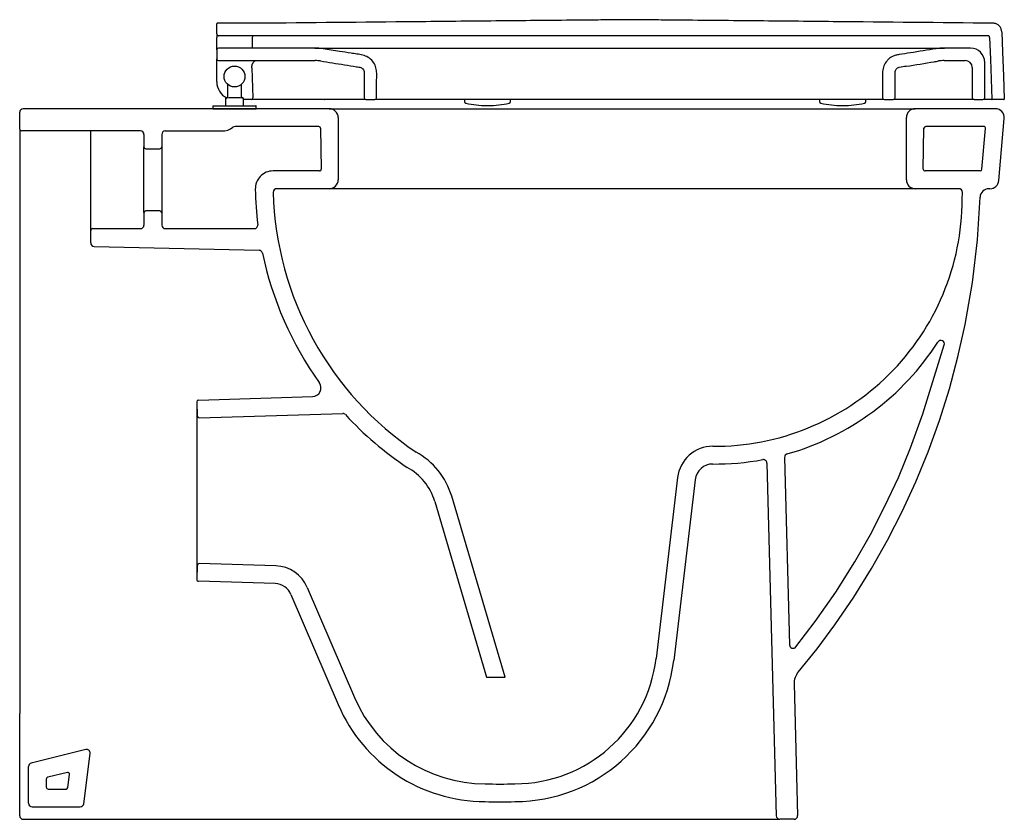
# Model space of a CAD drawing. Header units: millimetres. Extents: x 3540.425 to 3540.979, y 1735.556 to 1736.006.
import ezdxf

# ---------------------------------------------------------------- set-up
doc = ezdxf.new("R2010")
doc.units = ezdxf.units.MM
doc.layers.add('BLOCKS', color=3, linetype='Continuous')
doc.layers.add('SANINDUSA', color=3, linetype='Continuous')

msp = doc.modelspace()

# ---------------------------------------------------------------- linework, layer by layer
at = {"layer": 'BLOCKS', "linetype": 'Continuous'}
for p, q in [((3540.599206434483, 1735.955669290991), (3540.426830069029, 1735.955669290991)), ((3540.599206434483, 1735.955669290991), (3540.929206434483, 1735.955669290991)), ((3540.974373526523, 1735.955669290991), (3540.929206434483, 1735.955669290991)), ((3540.424830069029, 1735.944169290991), (3540.424830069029, 1735.953669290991)), ((3540.604206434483, 1735.950669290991), (3540.604206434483, 1735.915669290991)), ((3540.924206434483, 1735.915669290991), (3540.924206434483, 1735.950669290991)), ((3540.976292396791, 1735.915233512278), (3540.979354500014, 1735.950233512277)), ((3540.424830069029, 1735.944169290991), (3540.424830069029, 1735.627888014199)), ((3540.492830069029, 1735.943169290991), (3540.425830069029, 1735.943169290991)), ((3540.593285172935, 1735.945669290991), (3540.546132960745, 1735.945669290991)), ((3540.59428502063, 1735.944686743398), (3540.594686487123, 1735.921686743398)), ((3540.933726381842, 1735.921686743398), (3540.934127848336, 1735.944686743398)), ((3540.967825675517, 1735.945669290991), (3540.935127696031, 1735.945669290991)), ((3540.966809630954, 1735.921582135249), (3540.968821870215, 1735.944582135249)), ((3540.494830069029, 1735.941169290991), (3540.494830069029, 1735.934169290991)), ((3540.504830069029, 1735.941169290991), (3540.504830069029, 1735.934169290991)), ((3540.494830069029, 1735.897169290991), (3540.494830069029, 1735.934169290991)), ((3540.495830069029, 1735.933169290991), (3540.503830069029, 1735.933169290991)), ((3540.504830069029, 1735.934169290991), (3540.504830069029, 1735.897169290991)), ((3540.593686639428, 1735.920669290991), (3540.567527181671, 1735.920669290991)), ((3540.956216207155, 1735.920669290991), (3540.934726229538, 1735.920669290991)), ((3540.965813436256, 1735.920669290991), (3540.956216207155, 1735.920669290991)), ((3540.599206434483, 1735.910669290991), (3540.569610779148, 1735.910669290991)), ((3540.929206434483, 1735.910669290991), (3540.599206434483, 1735.910669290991)), ((3540.9713114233, 1735.910669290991), (3540.97072764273, 1735.910669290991)), ((3540.494830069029, 1735.897169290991), (3540.494830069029, 1735.890169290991)), ((3540.503830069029, 1735.898169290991), (3540.495830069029, 1735.898169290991)), ((3540.504830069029, 1735.897169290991), (3540.504830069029, 1735.890169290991)), ((3540.465830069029, 1735.888169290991), (3540.492830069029, 1735.888169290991)), ((3540.506830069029, 1735.888169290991), (3540.55692785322, 1735.888169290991)), ((3540.464830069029, 1735.880134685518), (3540.464830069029, 1735.887169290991)), ((3540.466864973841, 1735.878134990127), (3540.559631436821, 1735.876031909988)), ((3540.525529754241, 1735.791694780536), (3540.589675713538, 1735.793619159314)), ((3540.524560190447, 1735.790665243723), (3540.524560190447, 1735.69067333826)), ((3540.524560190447, 1735.790665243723), (3540.52480008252, 1735.782668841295)), ((3540.525829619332, 1735.7816992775), (3540.60675443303, 1735.784127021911)), ((3540.845690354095, 1735.756224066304), (3540.85095972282, 1735.557616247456)), ((3540.855610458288, 1735.759368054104), (3540.85840936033, 1735.65387461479)), ((3540.795349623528, 1735.748033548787), (3540.783228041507, 1735.646212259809)), ((3540.80527950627, 1735.746851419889), (3540.793157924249, 1735.645030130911)), ((3540.658565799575, 1735.734647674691), (3540.687800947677, 1735.635669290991)), ((3540.698228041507, 1735.635669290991), (3540.668156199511, 1735.737480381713)), ((3540.56903994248, 1735.698342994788), (3540.525829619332, 1735.699639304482)), ((3540.52480008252, 1735.698669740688), (3540.524560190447, 1735.69067333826)), ((3540.568740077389, 1735.688347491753), (3540.525529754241, 1735.689643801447)), ((3540.577631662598, 1735.682291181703), (3540.60423507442, 1735.620216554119)), ((3540.586823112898, 1735.686230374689), (3540.61342652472, 1735.624155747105)), ((3540.687800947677, 1735.635669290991), (3540.698228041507, 1735.635669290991)), ((3540.424830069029, 1735.627888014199), (3540.424830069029, 1735.615181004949)), ((3540.860993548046, 1735.631882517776), (3540.862961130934, 1735.557722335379)), ((3540.424830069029, 1735.557684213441), (3540.424830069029, 1735.615181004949)), ((3540.461998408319, 1735.594961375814), (3540.431344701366, 1735.587297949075)), ((3540.460923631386, 1735.56441778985), (3540.464468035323, 1735.592773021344)), ((3540.429830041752, 1735.564669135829), (3540.429829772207, 1735.585357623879)), ((3540.424830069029, 1735.557670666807), (3540.424830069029, 1735.557684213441)), ((3540.426830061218, 1735.555669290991), (3540.491131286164, 1735.555669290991)), ((3540.491129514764, 1735.555669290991), (3540.503508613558, 1735.555669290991)), ((3540.503508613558, 1735.555669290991), (3540.749803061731, 1735.555669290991)), ((3540.749803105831, 1735.555669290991), (3540.852959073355, 1735.555669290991)), ((3540.860961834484, 1735.555669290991), (3540.852959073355, 1735.555669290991))]:
    msp.add_line(p, q, dxfattribs=at)
at = {"layer": 'BLOCKS'}
for p, q in [((3540.464830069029, 1735.887169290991), (3540.464830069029, 1735.943169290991)), ((3540.506830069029, 1735.943169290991), (3540.538801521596, 1735.943169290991))]:
    msp.add_line(p, q, dxfattribs=at)
at = {"layer": 'BLOCKS', "linetype": 'Continuous', "flags": 128}
for points in [[(3540.95567290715, 1735.904782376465), (3540.955812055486, 1735.908596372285, 0.4249354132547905), (3540.953813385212, 1735.910669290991), (3540.929206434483, 1735.910669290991)], [(3540.451681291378, 1735.582074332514), (3540.440587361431, 1735.579300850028, 0.3441549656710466), (3540.439829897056, 1735.578330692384), (3540.439829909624, 1735.577500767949), (3540.439829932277, 1735.575890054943), (3540.439829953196, 1735.574279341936), (3540.439829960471, 1735.57366849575, 0.4141739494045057), (3540.440829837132, 1735.572668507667), (3540.450994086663, 1735.572667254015, 0.3782776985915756), (3540.451986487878, 1735.573543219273), (3540.452916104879, 1735.58098015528)]]:
    msp.add_lwpolyline(points, format="xyb", dxfattribs=at)
for points in [[(3540.863319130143, 1735.63856313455), (3540.873899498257, 1735.651696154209), (3540.883974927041, 1735.665219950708), (3540.894622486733, 1735.680808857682), (3540.904590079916, 1735.696841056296), (3540.91355308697, 1735.712714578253), (3540.921851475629, 1735.728945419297), (3540.929520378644, 1735.74562249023), (3540.936487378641, 1735.762604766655), (3540.94283877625, 1735.780160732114), (3540.948444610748, 1735.797986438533), (3540.953291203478, 1735.816033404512), (3540.957364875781, 1735.834253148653), (3540.961453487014, 1735.857946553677), (3540.964239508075, 1735.881846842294), (3540.965730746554, 1735.905845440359)], [(3540.86197028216, 1735.652678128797), (3540.872885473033, 1735.666953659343), (3540.884420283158, 1735.683495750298), (3540.895167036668, 1735.700560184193), (3540.903984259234, 1735.716040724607), (3540.912153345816, 1735.731872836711), (3540.91970881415, 1735.748143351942), (3540.926579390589, 1735.764714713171), (3540.93355962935, 1735.783934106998), (3540.945580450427, 1735.822678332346)], [(3540.431829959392, 1735.562669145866), (3540.444950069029, 1735.562668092), (3540.45893866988, 1735.562665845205)]]:
    msp.add_lwpolyline(points, dxfattribs=at)
at = {"layer": 'BLOCKS', "linetype": 'Continuous'}
for centre, radius, start, end in [((3540.426830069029, 1735.953669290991), 0.002000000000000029, 90, 180), ((3540.599206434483, 1735.950669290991), 0.005, 0, 90), ((3540.929206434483, 1735.950669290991), 0.005, 90, 180), ((3540.974373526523, 1735.950669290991), 0.005, 354.9999999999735, 90), ((3540.425830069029, 1735.944169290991), 0.001000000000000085, 180, 270), ((3540.492830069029, 1735.941169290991), 0.002000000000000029, 0, 90), ((3540.506830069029, 1735.941169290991), 0.002000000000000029, 90, 180), ((3540.538801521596, 1735.953169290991), 0.01000000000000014, 270, 307.6584620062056), ((3540.546132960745, 1735.943669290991), 0.002, 90, 127.6584620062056), ((3540.935127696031, 1735.944669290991), 0.001, 90, 178.9999999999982), ((3540.967825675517, 1735.944669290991), 0.001, 354.9999999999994, 90), ((3540.495830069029, 1735.934169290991), 0.001000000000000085, 180, 270), ((3540.503830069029, 1735.934169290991), 0.001000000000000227, 270, 0), ((3540.593686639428, 1735.921669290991), 0.001, 270, 1.000000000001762), ((3540.934726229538, 1735.921669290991), 0.001, 178.9999999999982, 270), ((3540.965813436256, 1735.921669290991), 0.001, 270, 354.9999999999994), ((3540.599206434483, 1735.915669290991), 0.005, 270, 0), ((3540.929206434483, 1735.915669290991), 0.005, 180, 270), ((3540.9713114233, 1735.915669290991), 0.005000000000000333, 270, 354.9999999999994), ((3540.97072764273, 1735.905669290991), 0.00500000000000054, 90, 177.9810591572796), ((3540.495830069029, 1735.897169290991), 0.001000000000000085, 90, 180), ((3540.503830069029, 1735.897169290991), 0.001000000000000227, 0, 90), ((3540.465830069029, 1735.887169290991), 0.001000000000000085, 90, 180), ((3540.492830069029, 1735.890169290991), 0.002000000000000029, 270, 0), ((3540.506830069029, 1735.890169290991), 0.002000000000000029, 180, 270), ((3540.466830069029, 1735.880134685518), 0.001999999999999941, 180, 269.0000000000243), ((3540.52555974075, 1735.790695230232), 0.001000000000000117, 91.71835800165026, 181.7183580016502), ((3540.525799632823, 1735.782698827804), 0.0009999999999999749, 181.7183580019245, 271.7183580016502), ((3540.815209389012, 1735.745669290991), 0.02000000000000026, 90, 173.21102542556), ((3540.62787651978, 1735.725583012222), 0.04200000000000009, 16.45550782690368, 61.28885167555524), ((3540.815209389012, 1735.745669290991), 0.01, 90, 173.21102542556), ((3540.62787651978, 1735.725583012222), 0.03200000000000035, 16.45550782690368, 61.76924123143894), ((3540.525799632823, 1735.698639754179), 0.0009999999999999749, 88.28164199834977, 178.2816419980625), ((3540.568440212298, 1735.678351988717), 0.02000000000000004, 23.1985905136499, 88.28164199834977), ((3540.52555974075, 1735.690643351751), 0.0009999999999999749, 178.2816419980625, 268.2816419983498), ((3540.568440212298, 1735.678351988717), 0.01000000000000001, 23.1985905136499, 88.28164199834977), ((3540.86040865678, 1735.653927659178), 0.002000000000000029, 181.5197879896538, 321.3350448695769), ((3540.703788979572, 1735.655669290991), 0.0800000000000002, 270, 353.21102542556), ((3540.703788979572, 1735.655669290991), 0.09, 270, 353.21102542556), ((3540.870990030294, 1735.632147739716), 0.01000000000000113, 140.093289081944, 181.5197879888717), ((3540.686958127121, 1735.655669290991), 0.08, 203.1985905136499, 270), ((3540.686958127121, 1735.655669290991), 0.09, 203.1985905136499, 270), ((3540.46248347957, 1735.593021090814), 0.002, 352.8749836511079, 104.0362434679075), ((3540.431829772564, 1735.585357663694), 0.002000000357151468, 104.036239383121, 180), ((3540.451923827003, 1735.581104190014), 0.001, 352.8749836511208, 104.0362434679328), ((3540.431830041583, 1735.564669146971), 0.001999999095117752, 180, 269.9976454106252), ((3540.458939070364, 1735.564665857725), 0.002000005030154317, 269.9885270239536, 352.8750477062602), ((3540.426857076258, 1735.557696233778), 0.002027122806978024, 180.7231451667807, 269.2364085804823), ((3540.852959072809, 1735.557669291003), 0.002000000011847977, 181.5194719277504, 270.0000156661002), ((3540.860961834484, 1735.557669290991), 0.002000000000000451, 270, 1.51978798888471)]:
    msp.add_arc(centre, radius, start, end, dxfattribs=at)
at = {"layer": 'BLOCKS'}
for centre, radius, start, end in [((3540.593285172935, 1735.944669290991), 0.001, 1.000000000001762, 90), ((3540.567527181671, 1735.910669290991), 0.01, 90, 182.0175637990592), ((3540.74968792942, 1735.913635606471), 0.1921831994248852, 180.9893595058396, 186.9409457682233), ((3540.569610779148, 1735.908669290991), 0.002, 90, 182.6753214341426), ((3540.749624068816, 1735.913534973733), 0.1820786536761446, 181.560682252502, 236.093359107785), ((3540.816259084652, 1735.905079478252), 0.1394141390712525, 269.5685968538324, 359.8778983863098), ((3540.55692785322, 1735.890169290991), 0.002, 270, 6.94094576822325), ((3540.55958610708, 1735.874032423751), 0.002, 11.76789504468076, 88.70128735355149), ((3540.74968792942, 1735.913635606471), 0.1921831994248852, 191.7678950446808, 215.6836041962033), ((3540.816259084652, 1735.905079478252), 0.1494141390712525, 285.848609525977, 327.2961909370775), ((3540.943670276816, 1735.823270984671), 0.002, 342.7629231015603, 147.2961909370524), ((3540.589525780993, 1735.798616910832), 0.005, 271.7183580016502, 35.68360419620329), ((3540.606814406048, 1735.782127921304), 0.002, 42.62796267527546, 91.71835800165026), ((3540.74968792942, 1735.913635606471), 0.1921831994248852, 222.6279626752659, 236.2846360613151), ((3540.857609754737, 1735.759421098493), 0.002, 105.848609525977, 181.5197879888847), ((3540.816259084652, 1735.905079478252), 0.1494141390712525, 269.5685968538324, 280.4380216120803), ((3540.843691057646, 1735.756171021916), 0.002, 1.51978798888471, 100.4380216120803), ((3540.695373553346, 1735.783124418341), 0.2076257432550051, 267.6770678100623, 272.3229321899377), ((3540.695373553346, 1735.773124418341), 0.2076257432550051, 267.6770678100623, 272.3229321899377)]:
    msp.add_arc(centre, radius, start, end, dxfattribs=at)
at = {"layer": 'SANINDUSA'}
for p, q in [((3540.535834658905, 1735.997796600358), (3540.535834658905, 1736.003546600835)), ((3540.563667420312, 1736.003796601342), (3540.536084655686, 1736.003796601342)), ((3540.535834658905, 1735.997796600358), (3540.535834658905, 1735.995866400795)), ((3540.535834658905, 1735.988796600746), (3540.535834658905, 1735.995866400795)), ((3540.970104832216, 1735.996796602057), (3540.536834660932, 1735.996796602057)), ((3540.555834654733, 1735.995796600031), (3540.555834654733, 1735.98979660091)), ((3540.535834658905, 1735.988796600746), (3540.535834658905, 1735.983796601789)), ((3540.590973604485, 1735.98979660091), (3540.536834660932, 1735.98979660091)), ((3540.590973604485, 1735.98979660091), (3540.945695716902, 1735.98979660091)), ((3540.960334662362, 1735.98979660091), (3540.945695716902, 1735.98979660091)), ((3540.535834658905, 1735.978971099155), (3540.535834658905, 1735.983796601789)), ((3540.536834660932, 1735.982796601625), (3540.591209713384, 1735.982796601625)), ((3540.945459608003, 1735.982796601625), (3540.957334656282, 1735.982796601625)), ((3540.968334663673, 1735.961796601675), (3540.968334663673, 1735.981796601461)), ((3540.535834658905, 1735.970796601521), (3540.535834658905, 1735.978971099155)), ((3540.555501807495, 1735.978751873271), (3540.555502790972, 1735.978936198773)), ((3540.555501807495, 1735.978751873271), (3540.556093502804, 1735.9618077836)), ((3540.961334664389, 1735.978796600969), (3540.961334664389, 1735.961796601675)), ((3540.541909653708, 1735.969411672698), (3540.541909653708, 1735.962292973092)), ((3540.54975965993, 1735.962292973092), (3540.54975965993, 1735.969411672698)), ((3540.540934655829, 1735.961579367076), (3540.540934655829, 1735.961675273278)), ((3540.540934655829, 1735.957439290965), (3540.540934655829, 1735.961579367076)), ((3540.541029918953, 1735.961775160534), (3540.541029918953, 1735.961679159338)), ((3540.550639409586, 1735.961679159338), (3540.550639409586, 1735.961775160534)), ((3540.550734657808, 1735.961675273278), (3540.550734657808, 1735.961579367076)), ((3540.550734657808, 1735.961579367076), (3540.550734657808, 1735.957439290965)), ((3540.554363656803, 1735.960796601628), (3540.550734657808, 1735.960796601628)), ((3540.555255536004, 1735.960796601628), (3540.554363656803, 1735.960796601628)), ((3540.557931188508, 1735.960796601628), (3540.555255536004, 1735.960796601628)), ((3540.596917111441, 1735.960796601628), (3540.557931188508, 1735.960796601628)), ((3540.596276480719, 1735.960796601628), (3540.596567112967, 1735.960796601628)), ((3540.619834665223, 1735.960796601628), (3540.624834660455, 1735.960796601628)), ((3540.675334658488, 1735.960796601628), (3540.675334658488, 1735.959769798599)), ((3540.701334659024, 1735.959769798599), (3540.701334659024, 1735.960796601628)), ((3540.875334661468, 1735.960796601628), (3540.875334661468, 1735.959769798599)), ((3540.901334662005, 1735.959769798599), (3540.901334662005, 1735.960796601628)), ((3540.910827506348, 1735.961796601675), (3540.910834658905, 1735.961796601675)), ((3540.911834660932, 1735.960796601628), (3540.911827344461, 1735.960796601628)), ((3540.911834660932, 1735.960796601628), (3540.916834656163, 1735.960796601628)), ((3540.91783465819, 1735.961796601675), (3540.917826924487, 1735.961796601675)), ((3540.962334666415, 1735.960796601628), (3540.967334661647, 1735.960796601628)), ((3540.968334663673, 1735.961796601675), (3540.968322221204, 1735.961796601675)), ((3540.972144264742, 1735.961037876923), (3540.972319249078, 1735.96103787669)), ((3540.979073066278, 1735.960796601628), (3540.972569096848, 1735.960796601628)), ((3540.533659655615, 1735.957139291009), (3540.533659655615, 1735.955669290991)), ((3540.558009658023, 1735.957139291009), (3540.533659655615, 1735.957139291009)), ((3540.533659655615, 1735.955669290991), (3540.558009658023, 1735.955669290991)), ((3540.533859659, 1735.957339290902), (3540.557809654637, 1735.957339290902)), ((3540.558009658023, 1735.955669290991), (3540.558009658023, 1735.957139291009)), ((3540.687942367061, 1735.957475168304), (3540.688726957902, 1735.957475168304)), ((3540.887942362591, 1735.957475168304), (3540.888726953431, 1735.957475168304))]:
    msp.add_line(p, q, dxfattribs=at)
at = {"layer": 'SANINDUSA', "flags": 128}
for points in [[(3540.977998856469, 1735.998971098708), (3540.978401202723, 1735.987449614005), (3540.978866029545, 1735.974138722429), (3540.979322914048, 1735.961055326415)], [(3540.971104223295, 1735.995831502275), (3540.97152981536, 1735.983644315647), (3540.972319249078, 1735.96103787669)]]:
    msp.add_lwpolyline(points, dxfattribs=at)
at = {"layer": 'SANINDUSA'}
msp.add_circle((3540.545834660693, 1735.97379660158), 0.005884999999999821, dxfattribs=at)
for centre, radius, start, end in [((3540.536084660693, 1736.00354660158), 0.0002499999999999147, 90, 180), ((3540.536834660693, 1735.99779660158), 0.0009999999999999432, 180, 270), ((3540.556834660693, 1735.99579660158), 0.001000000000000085, 90, 180), ((3540.536834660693, 1735.98879660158), 0.001000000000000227, 90, 180), ((3540.590973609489, 1735.95979660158), 0.03000000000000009, 80.99999998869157, 90), ((3540.945695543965, 1735.959796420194), 0.03000018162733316, 90.92732964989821, 99.01876714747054), ((3540.945695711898, 1735.95979660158), 0.03, 90, 99.00000001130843), ((3540.945695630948, 1735.9597832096), 0.03001339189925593, 90.03675937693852, 90.92708754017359), ((3540.960334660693, 1735.981796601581), 0.007999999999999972, 0, 90), ((3540.536834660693, 1735.98379660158), 0.001000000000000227, 180, 270), ((3540.591209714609, 1735.962796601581), 0.02, 80.99999998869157, 90), ((3540.591209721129, 1735.962796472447), 0.02000012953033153, 80.99328624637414, 89.89167894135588), ((3540.945459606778, 1735.962796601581), 0.02, 90, 99.00000001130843), ((3540.957334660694, 1735.97879660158), 0.004000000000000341, 5.211020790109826e-08, 90), ((3540.545834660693, 1735.970796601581), 0.01000000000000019, 180, 244.1502186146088), ((3540.541034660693, 1735.961675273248), 0.0001000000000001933, 92.7214619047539, 180), ((3540.545834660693, 1735.860695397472), 0.1011938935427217, 92.49389506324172, 92.7214619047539), ((3540.545834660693, 1735.860695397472), 0.1010797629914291, 87.5026581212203, 92.49734187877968), ((3540.541409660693, 1735.962292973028), 0.0005000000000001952, 272.4938950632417, 0), ((3540.550259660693, 1735.962292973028), 0.0005000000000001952, 180, 267.5061049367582), ((3540.545834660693, 1735.860695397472), 0.1011938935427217, 87.27853809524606, 87.50610493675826), ((3540.550634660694, 1735.961675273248), 0.0001000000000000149, 0, 87.27853809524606), ((3540.555165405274, 1735.961724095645), 0.0009318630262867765, 275.5503825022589, 5.152512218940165), ((3540.619834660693, 1735.961796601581), 0.0009999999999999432, 180, 270), ((3540.624834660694, 1735.961796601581), 0.001000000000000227, 270, 0), ((3540.676334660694, 1735.959769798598), 0.001000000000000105, 180, 257.271977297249), ((3540.700334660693, 1735.959769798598), 0.001000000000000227, 282.728022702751, 0), ((3540.876334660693, 1735.959769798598), 0.001000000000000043, 180, 257.271977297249), ((3540.900334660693, 1735.959769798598), 0.001000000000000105, 282.728022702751, 0), ((3540.911834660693, 1735.961796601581), 0.0009999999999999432, 180, 270), ((3540.916834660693, 1735.961796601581), 0.001000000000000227, 270, 0), ((3540.962334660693, 1735.961796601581), 0.0009999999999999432, 180, 270), ((3540.967334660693, 1735.961796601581), 0.001000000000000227, 270, 0), ((3540.533859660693, 1735.957139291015), 0.0002000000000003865, 90, 180), ((3540.541034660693, 1735.957439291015), 0.0001000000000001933, 180, 270), ((3540.550634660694, 1735.957439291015), 9.999999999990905e-05, 270, 0), ((3540.557809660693, 1735.957139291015), 0.0001999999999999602, 0, 90), ((3540.687942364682, 1736.011160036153), 0.05368486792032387, 257.271977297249, 270), ((3540.688726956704, 1736.011160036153), 0.05368486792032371, 270, 282.728022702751), ((3540.887942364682, 1736.011160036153), 0.05368486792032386, 257.271977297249, 270), ((3540.888726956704, 1736.011160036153), 0.05368486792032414, 270, 282.728022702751)]:
    msp.add_arc(centre, radius, start, end, dxfattribs=at)
for points, knots in [([(3540.768334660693, 1736.00579660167), (3540.768334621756, 1736.00579660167), (3540.76439323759, 1736.005796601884), (3540.7565111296, 1736.005666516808), (3540.740746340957, 1736.005542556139), (3540.721428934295, 1736.00534431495), (3540.691064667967, 1736.005056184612), (3540.638606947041, 1736.004539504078), (3540.593643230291, 1736.004093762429), (3540.563667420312, 1736.003796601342)], [0, 0, 0, 0, 5.707119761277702e-07, 0.05776981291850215, 0.11553905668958, 0.2310775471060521, 0.3409236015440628, 0.5606157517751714, 0.9999999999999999, 0.9999999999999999, 0.9999999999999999, 0.9999999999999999]), ([(3540.973001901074, 1736.003796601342), (3540.943026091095, 1736.004093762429), (3540.898062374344, 1736.004539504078), (3540.845604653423, 1736.005056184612), (3540.815240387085, 1736.00534431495), (3540.795922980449, 1736.005542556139), (3540.780158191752, 1736.005666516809), (3540.772276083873, 1736.005796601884), (3540.76833469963, 1736.00579660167), (3540.768334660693, 1736.00579660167)], [0, 0, 0, 0, 0.4393842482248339, 0.6590763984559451, 0.7689224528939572, 0.8844609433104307, 0.9422301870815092, 0.9999994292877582, 1, 1, 1, 1]), ([(3540.977998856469, 1735.998971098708), (3540.977923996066, 1735.999530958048), (3540.977774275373, 1736.000650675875), (3540.976860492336, 1736.002117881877), (3540.975552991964, 1736.003204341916), (3540.974182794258, 1736.003730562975), (3540.973312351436, 1736.003779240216), (3540.973001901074, 1736.003796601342)], [0, 0, 0, 0, 0.2195690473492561, 0.4391377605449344, 0.6587063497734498, 0.8782749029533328, 1, 1, 1, 1]), ([(3540.971104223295, 1735.995831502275), (3540.971089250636, 1735.995943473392), (3540.971059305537, 1735.996167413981), (3540.970876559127, 1735.99646085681), (3540.970615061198, 1735.996678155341), (3540.970341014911, 1735.996783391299), (3540.97016692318, 1735.996793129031), (3540.970104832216, 1735.996796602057)], [0, 0, 0, 0, 0.2195676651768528, 0.4391321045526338, 0.6587000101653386, 0.8782731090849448, 0.9999999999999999, 0.9999999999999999, 0.9999999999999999, 0.9999999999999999]), ([(3540.625834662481, 1735.961796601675), (3540.625804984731, 1735.964727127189), (3540.625765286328, 1735.968647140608), (3540.625915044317, 1735.973551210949), (3540.62594794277, 1735.976503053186), (3540.625400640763, 1735.979579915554), (3540.623800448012, 1735.982463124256), (3540.621235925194, 1735.984772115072), (3540.618048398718, 1735.985991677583), (3540.614745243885, 1735.986443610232), (3540.610370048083, 1735.987076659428), (3540.604015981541, 1735.988115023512), (3540.598749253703, 1735.988942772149), (3540.595666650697, 1735.989427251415)], [0, 0, 0, 0, 0.1744009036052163, 0.2332871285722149, 0.2920898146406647, 0.3499385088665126, 0.4171812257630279, 0.4844241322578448, 0.5510454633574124, 0.6168164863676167, 0.6826456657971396, 0.8142532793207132, 1, 1, 1, 1]), ([(3540.94100267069, 1735.989427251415), (3540.936168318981, 1735.988665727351), (3540.929199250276, 1735.987567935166), (3540.921617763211, 1735.986345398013), (3540.918205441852, 1735.98582798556), (3540.916397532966, 1735.985137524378), (3540.914729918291, 1735.984109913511), (3540.91295159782, 1735.982453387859), (3540.911362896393, 1735.979939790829), (3540.910553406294, 1735.975499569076), (3540.910933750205, 1735.969958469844), (3540.91083011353, 1735.965029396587), (3540.910833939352, 1735.962308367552), (3540.910834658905, 1735.961796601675)], [0, 0, 0, 0, 0.2911604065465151, 0.4197288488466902, 0.4574986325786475, 0.4960460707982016, 0.5339731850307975, 0.5733830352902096, 0.6399917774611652, 0.7066004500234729, 0.8380668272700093, 0.9695439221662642, 1, 1, 1, 1]), ([(3540.555502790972, 1735.978936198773), (3540.555541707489, 1735.979344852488), (3540.555618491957, 1735.980151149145), (3540.556062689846, 1735.981238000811), (3540.556684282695, 1735.982131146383), (3540.557393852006, 1735.982677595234), (3540.557866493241, 1735.982796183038), (3540.558074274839, 1735.982796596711), (3540.558076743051, 1735.982796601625)], [0, 0, 0, 0, 0.1982704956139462, 0.3911987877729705, 0.591568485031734, 0.8128361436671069, 0.9977767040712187, 1, 1, 1, 1]), ([(3540.594338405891, 1735.98255036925), (3540.598813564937, 1735.981838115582), (3540.605566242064, 1735.980763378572), (3540.612715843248, 1735.979650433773), (3540.615748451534, 1735.979153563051), (3540.616860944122, 1735.979004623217), (3540.617794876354, 1735.978452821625), (3540.618461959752, 1735.977674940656), (3540.618845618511, 1735.976664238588), (3540.618875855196, 1735.975542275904), (3540.618811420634, 1735.973989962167), (3540.618872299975, 1735.969402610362), (3540.618851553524, 1735.965209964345), (3540.618834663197, 1735.961796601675)], [0, 0, 0, 0, 0.333519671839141, 0.5032560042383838, 0.5316982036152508, 0.5601789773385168, 0.5848833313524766, 0.6095875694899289, 0.6342916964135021, 0.6627581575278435, 0.6914360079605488, 0.748788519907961, 1, 1, 1, 1]), ([(3540.91783465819, 1735.961796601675), (3540.917885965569, 1735.96618830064), (3540.917941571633, 1735.970947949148), (3540.917806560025, 1735.976063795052), (3540.917943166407, 1735.977152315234), (3540.918493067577, 1735.978067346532), (3540.919268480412, 1735.978746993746), (3540.921191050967, 1735.979375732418), (3540.928134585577, 1735.980003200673), (3540.935450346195, 1735.98147446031), (3540.941506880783, 1735.982421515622), (3540.942330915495, 1735.98255036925)], [0, 0, 0, 0, 0.3228122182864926, 0.3498583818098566, 0.3773101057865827, 0.4020165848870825, 0.42672325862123, 0.4514294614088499, 0.5489366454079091, 0.9386296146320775, 1, 1, 1, 1]), ([(3540.541029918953, 1735.961679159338), (3540.54103188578, 1735.961677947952), (3540.541036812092, 1735.961674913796), (3540.541084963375, 1735.96167210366), (3540.541175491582, 1735.961671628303), (3540.541295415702, 1735.961673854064), (3540.541385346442, 1735.961677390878), (3540.541430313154, 1735.961679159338)], [0, 0, 0, 0, 0.1423701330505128, 0.3565945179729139, 0.5709114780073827, 0.7854493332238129, 1, 1, 1, 1]), ([(3540.550239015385, 1735.961679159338), (3540.550268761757, 1735.96167794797), (3540.550343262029, 1735.961674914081), (3540.550455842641, 1735.96167210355), (3540.550557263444, 1735.961671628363), (3540.550626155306, 1735.961673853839), (3540.550634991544, 1735.961677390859), (3540.550639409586, 1735.961679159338)], [0, 0, 0, 0, 0.1423853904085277, 0.3566065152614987, 0.5709276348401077, 0.785467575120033, 0.9999999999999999, 0.9999999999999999, 0.9999999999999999, 0.9999999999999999]), ([(3540.60466300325, 1735.960796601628), (3540.603984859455, 1735.960796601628), (3540.602628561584, 1735.960796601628), (3540.599836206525, 1735.960796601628), (3540.597869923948, 1735.960796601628), (3540.596917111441, 1735.960796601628)], [0, 0, 0, 0, 0.3401154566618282, 0.680236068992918, 0.9999999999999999, 0.9999999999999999, 0.9999999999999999, 0.9999999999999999]), ([(3540.619659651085, 1735.960796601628), (3540.617019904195, 1735.960796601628), (3540.611718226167, 1735.960796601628), (3540.607021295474, 1735.960796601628), (3540.60466300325, 1735.960796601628)], [0, 0, 0, 0, 0.4979078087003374, 1, 1, 1, 1]), ([(3540.911477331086, 1735.960796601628), (3540.911245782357, 1735.960796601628), (3540.910725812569, 1735.960796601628), (3540.908771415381, 1735.960796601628), (3540.905902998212, 1735.960796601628), (3540.902162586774, 1735.960796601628), (3540.897625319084, 1735.960796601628), (3540.89237764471, 1735.960796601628), (3540.886485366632, 1735.960796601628), (3540.879588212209, 1735.960796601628), (3540.87159924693, 1735.960796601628), (3540.862489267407, 1735.960796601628), (3540.852825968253, 1735.960796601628), (3540.841995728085, 1735.960796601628), (3540.829949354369, 1735.960796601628), (3540.816698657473, 1735.960796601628), (3540.803107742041, 1735.960796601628), (3540.789622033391, 1735.960796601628), (3540.776346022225, 1735.960796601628), (3540.7633562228, 1735.960796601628), (3540.750970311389, 1735.960796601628), (3540.739251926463, 1735.960796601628), (3540.728232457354, 1735.960796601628), (3540.717454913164, 1735.960796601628), (3540.706967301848, 1735.960796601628), (3540.696815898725, 1735.960796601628), (3540.687005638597, 1735.960796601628), (3540.677177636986, 1735.960796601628), (3540.667481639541, 1735.960796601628), (3540.658110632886, 1735.960796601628), (3540.64991078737, 1735.960796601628), (3540.642919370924, 1735.960796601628), (3540.637097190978, 1735.960796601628), (3540.632289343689, 1735.960796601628), (3540.628612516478, 1735.960796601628), (3540.626112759, 1735.960796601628), (3540.624970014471, 1735.960796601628), (3540.624869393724, 1735.960796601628), (3540.624834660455, 1735.960796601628)], [0, 0, 0, 0, 0.01928910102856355, 0.04331593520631, 0.067352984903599, 0.09127983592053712, 0.1150482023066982, 0.1389010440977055, 0.1627667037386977, 0.1865526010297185, 0.2150494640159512, 0.2436473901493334, 0.272261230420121, 0.300779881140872, 0.3352767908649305, 0.3699042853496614, 0.4045447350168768, 0.4390593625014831, 0.4711125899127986, 0.5032119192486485, 0.5352653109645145, 0.563040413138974, 0.5908457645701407, 0.6186185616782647, 0.6459010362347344, 0.6732532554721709, 0.7005969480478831, 0.727867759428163, 0.7589153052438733, 0.7900251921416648, 0.821054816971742, 0.848662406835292, 0.8763310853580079, 0.9039230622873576, 0.931144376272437, 0.958444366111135, 0.9856554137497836, 0.9999999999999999, 0.9999999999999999, 0.9999999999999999, 0.9999999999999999]), ([(3540.962334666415, 1735.960796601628), (3540.962279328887, 1735.960796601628), (3540.962168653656, 1735.960796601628), (3540.961204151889, 1735.960796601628), (3540.959422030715, 1735.960796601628), (3540.956568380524, 1735.960796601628), (3540.952850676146, 1735.960796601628), (3540.948310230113, 1735.960796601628), (3540.942688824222, 1735.960796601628), (3540.935864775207, 1735.960796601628), (3540.927691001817, 1735.960796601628), (3540.921354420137, 1735.960796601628), (3540.917550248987, 1735.960796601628), (3540.917009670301, 1735.960796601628)], [0, 0, 0, 0, 0.07604916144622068, 0.1520985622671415, 0.2494651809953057, 0.3472596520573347, 0.4452262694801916, 0.5430704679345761, 0.640478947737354, 0.7536050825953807, 0.8672521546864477, 0.9811363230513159, 1, 1, 1, 1]), ([(3540.972569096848, 1735.960796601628), (3540.972529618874, 1735.960796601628), (3540.972430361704, 1735.960796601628), (3540.971392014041, 1735.960796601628), (3540.969749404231, 1735.960796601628), (3540.968123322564, 1735.960796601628), (3540.967512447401, 1735.960796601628)], [0, 0, 0, 0, 0.2020208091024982, 0.5079291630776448, 0.8151422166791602, 1, 1, 1, 1]), ([(3540.972319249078, 1735.96103787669), (3540.972322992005, 1735.961009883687), (3540.972330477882, 1735.960953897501), (3540.972376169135, 1735.960880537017), (3540.97244154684, 1735.960826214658), (3540.972510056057, 1735.960799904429), (3540.972553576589, 1735.960797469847), (3540.972569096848, 1735.960796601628)], [0, 0, 0, 0, 0.2195698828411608, 0.4391411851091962, 0.6587169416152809, 0.8782918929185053, 0.9999999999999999, 0.9999999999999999, 0.9999999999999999, 0.9999999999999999]), ([(3540.979073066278, 1735.960796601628), (3540.979101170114, 1735.960799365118), (3540.979157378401, 1735.960804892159), (3540.97923230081, 1735.960847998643), (3540.979288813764, 1735.960911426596), (3540.979320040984, 1735.96098446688), (3540.979322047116, 1735.96103394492), (3540.979322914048, 1735.961055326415)], [0, 0, 0, 0, 0.2100282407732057, 0.4200610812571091, 0.6301112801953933, 0.8401558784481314, 1, 1, 1, 1])]:
    msp.add_open_spline(points, degree=3, knots=knots, dxfattribs=at)

doc.saveas('drawing.dxf')
